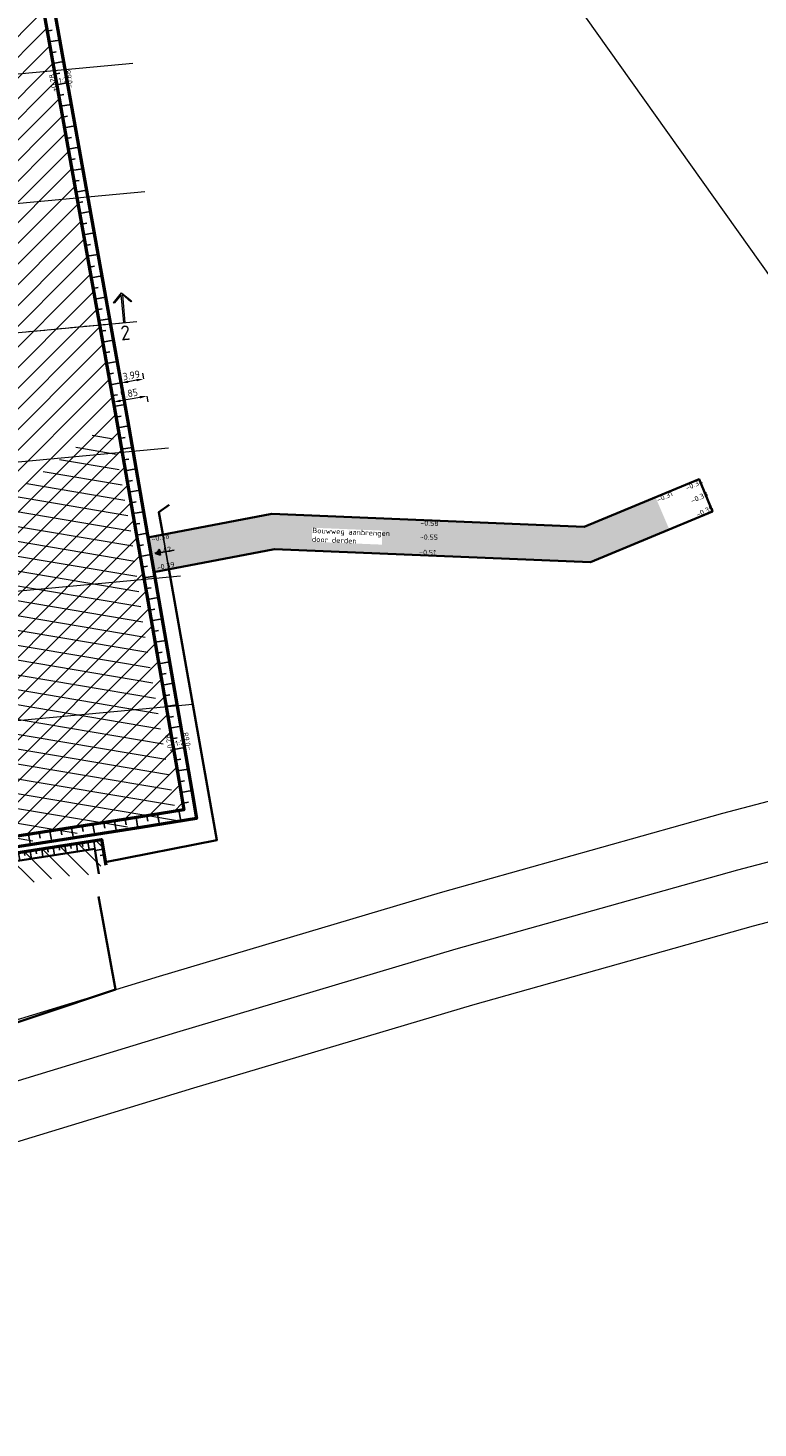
# Model space of a CAD drawing. Header units: metres. Extents: x 73551 to 77648, y 445066 to 446904.
# Tile 13 of 20: x 75143 to 75267, y 445300 to 445539. Entities that reach past the tile are written whole.
import ezdxf
from ezdxf.enums import TextEntityAlignment as Align

# ---------------------------------------------------------------- set-up
doc = ezdxf.new("R2010")
doc.units = ezdxf.units.M
doc.header["$PDMODE"] = 35
doc.header["$PDSIZE"] = 3
doc.linetypes.add('AL-PROFIEL-SO', pattern=[6.4, 4, -0.8, 0.8, -0.8])
for name, color, linetype, lineweight, true_color in [('B-OI-KL-WATER_PVC_EVIDES INFRA-G', 5, 'KL-WATER-SO', 13, 0x0000ff), ('B-OI-KL-WATER_STEEL_813_EVIDES INFRA-G', 5, 'KL-WATER-SO', 13, 0x0000ff), ('B-OI-OG-INFO_EIS VOORZORGSMAATREGEL_EVIDES INFRA-G', 5, 'Continuous', 13, 0x0000ff), ('N-WE-GW-WATERGANG_SLOOT_WATERLIJN-G', 150, 'Continuous', 35, 0x007fff)]:
    doc.layers.add(name, color=color, linetype=linetype, lineweight=lineweight, true_color=true_color)
for name, color, linetype, lineweight in [('N-WE-GW-ONTGRAVING-WERK-A-500', 92, 'Continuous', 18), ('N-WE-GW-OPHOGING-WERK-A-500', 92, 'Continuous', 18), ('N-WE-GW-TALUDARCERING-S', 90, 'Continuous', 25), ('N-WE-GW-TALUDARCERING_KORT-G', 90, 'Continuous', 25), ('N-WE-GW-TALUDARCERING_LANG-G', 90, 'Continuous', 25), ('N-WE-GW-VOORBELASTING-GD', 90, 'Continuous', 50), ('N-WE-GW-VOORBELASTING-M', 7, 'Continuous', 18), ('N-WE-IE-TERREINAFSCHEIDING_DOORGANG-S-200', 210, 'Continuous', 25), ('N-WE-IE-TERREINAFSCHEIDING_KUNSTMATIG_HEKWERK-G', 20, 'IE-TERREINAFSCHEIDING_KUNSTMATIG-SO', 35), ('N-WE-OG-WEG_BOUWWEG-G', 252, 'Continuous', 35), ('N-WE-VH-FUNDERING-A-500', 7, 'Continuous', 18), ('X-XX-AL-HOOGTELABEL-T18', 10, 'Continuous', 18), ('X-XX-AL-T18', 10, 'Continuous', 18), ('X-XX-AL-VERWIJZING-S-500', 7, 'Continuous', 18)]:
    doc.layers.add(name, color=color, linetype=linetype, lineweight=lineweight)
doc.layers.add('X-XX-AL-HULPLIJN-G', color=211, linetype='Continuous', lineweight=18, plot=False)
doc.styles.add('NLCS-ISO', font='NLCS-ISO.ttf')
doc.styles.add('NLCS-ISO-M500-T18', font='NLCS-ISO.ttf', dxfattribs={"height": 0.9})
doc.styles.add('NLCS-ISO-M500-T25', font='NLCS-ISO.ttf', dxfattribs={"height": 1.25})
doc.linetypes.add('IE-TERREINAFSCHEIDING_KUNSTMATIG-SO', pattern='A,4,[82,NLCS.SHX,S=0.75,R=90,X=0,Y=0],4,-2', length=10)
doc.linetypes.add('KL-WATER-SO', pattern='A,7,-0.5,[168,NLCS.shx,S=0.75,R=0,X=0.75,Y=0],-2', length=9.5)
doc.dimstyles.new('NLCS-M500-T25-PIJL_L3_H2', dxfattribs={"dimscale": 0.5, "dimtxt": 2.5, "dimasz": 2.5, "dimexe": 2, "dimexo": 2, "dimgap": 0.7, "dimtad": 1, "dimdec": 3, "dimzin": 0, "dimdsep": 46, "dimtxsty": 'NLCS-ISO-M500-T25', "dimcen": 0, "dimdle": 2, "dimclrd": 256, "dimclre": 256, "dimclrt": 256, "dimazin": 0, "dimtfac": 1, "dimtdec": 3, "dimtofl": 0, "dimtmove": 0, "dimatfit": 3, "dimfxl": 2, "dimfxlon": 1, "dimtfillclr": 256, "dimtolj": 1, "dimtzin": 0, "dimlwd": -1, "dimlwe": -1, "dimarcsym": 0})

# ---------------------------------------------------------------- blocks, each defined once
blk = doc.blocks.new('*U24')
h = blk.add_hatch(color=256)
h.dxf.hatch_style = 1
h.paths.add_polyline_path([(0, 10.25), (-3.12, 7.12), (-2.88, 6.88), (-0.17, 9.58), (-0.17, 0), (0.17, 0), (0.17, 9.58), (2.88, 6.88), (3.12, 7.12)])
h = blk.add_hatch(color=256)
h.dxf.hatch_style = 1
h.paths.add_polyline_path([(248.92, 10.25), (252.05, 7.12), (251.8, 6.88), (249.1, 9.58), (249.1, 0), (248.75, 0), (248.75, 9.58), (246.05, 6.88), (245.8, 7.12)])
blk.add_lwpolyline([(248.92, 10.25), (252.05, 7.12), (251.8, 6.88), (249.1, 9.58), (249.1, 0), (248.75, 0), (248.75, 9.58), (246.05, 6.88), (245.8, 7.12), (248.92, 10.25)], close=True)
at = {"linetype": 'AL-PROFIEL-SO', "flags": 128}
blk.add_lwpolyline([(0, 0), (248.92, 0)], dxfattribs=at)
at = {"style": 'NLCS-ISO'}
for tag, p in [('Aanzicht1', (0, -1)), ('Aanzicht2', (248.92, -1))]:
    blk.add_attdef(tag, text='', height=5, dxfattribs=at).set_placement(p, align=Align.TOP_CENTER)
blk = doc.blocks.new('*U63')
at = {"layer": 'N-WE-GW-TALUDARCERING_KORT-G'}
for p, q in [((75140.11, 445397.83), (75140.21, 445397.14)), ((75142.08, 445398.14), (75142.19, 445397.45)), ((75144.06, 445398.45), (75144.17, 445397.76)), ((75146.03, 445398.76), (75146.14, 445398.07)), ((75148.01, 445399.06), (75148.12, 445398.37)), ((75149.99, 445399.37), (75150.09, 445398.68)), ((75151.96, 445399.68), (75152.07, 445398.99)), ((75153.94, 445399.99), (75154.2, 445398.33)), ((75124.3, 445395.37), (75124.4, 445394.68)), ((75126.27, 445395.68), (75126.38, 445394.99)), ((75128.25, 445395.99), (75128.36, 445395.3)), ((75130.22, 445396.3), (75130.33, 445395.6)), ((75132.2, 445396.6), (75132.31, 445395.91)), ((75134.18, 445396.91), (75134.28, 445396.22)), ((75136.15, 445397.22), (75136.26, 445396.53)), ((75138.13, 445397.53), (75138.24, 445396.83)), ((75155.71, 445397.57), (75155.02, 445397.46)), ((75110.46, 445393.22), (75110.57, 445392.53)), ((75112.44, 445393.53), (75112.55, 445392.84)), ((75114.42, 445393.84), (75114.52, 445393.14)), ((75116.39, 445394.14), (75116.5, 445393.45)), ((75118.37, 445394.45), (75118.48, 445393.76)), ((75120.34, 445394.76), (75120.45, 445394.07)), ((75122.32, 445395.07), (75122.43, 445394.37)), ((75104.53, 445392.3), (75104.64, 445391.61)), ((75106.51, 445392.61), (75106.62, 445391.91)), ((75108.49, 445392.91), (75108.59, 445392.22))]:
    blk.add_line(p, q, dxfattribs=at)
at = {"layer": 'N-WE-GW-TALUDARCERING_LANG-G'}
for p, q in [((75141.09, 445397.99), (75141.31, 445396.6)), ((75143.07, 445398.3), (75143.29, 445396.91)), ((75145.05, 445398.6), (75145.26, 445397.22)), ((75147.02, 445398.91), (75147.24, 445397.53)), ((75149, 445399.22), (75149.21, 445397.83)), ((75150.98, 445399.53), (75151.19, 445398.14)), ((75152.95, 445399.83), (75153.17, 445398.45)), ((75155.54, 445398.56), (75154.2, 445398.33)), ((75125.28, 445395.53), (75125.5, 445394.14)), ((75127.26, 445395.84), (75127.48, 445394.45)), ((75129.24, 445396.14), (75129.45, 445394.76)), ((75131.21, 445396.45), (75131.43, 445395.07)), ((75133.19, 445396.76), (75133.4, 445395.37)), ((75135.17, 445397.07), (75135.38, 445395.68)), ((75137.14, 445397.37), (75137.36, 445395.99)), ((75139.12, 445397.68), (75139.33, 445396.3)), ((75109.47, 445393.07), (75109.69, 445391.68)), ((75111.45, 445393.37), (75111.67, 445391.99)), ((75113.43, 445393.68), (75113.64, 445392.3)), ((75115.4, 445393.99), (75115.62, 445392.61)), ((75117.38, 445394.3), (75117.59, 445392.91)), ((75119.36, 445394.6), (75119.57, 445393.22)), ((75121.33, 445394.91), (75121.55, 445393.53)), ((75123.31, 445395.22), (75123.52, 445393.84)), ((75105.52, 445392.45), (75105.74, 445391.07)), ((75107.5, 445392.76), (75107.71, 445391.38))]:
    blk.add_line(p, q, dxfattribs=at)
blk = doc.blocks.new('SIE-TERREINAFSCHEIDING_DOORGANG_DRAAIPOORT-SO')
blk.add_hatch(color=256).paths.add_polyline_path([(-1.07, 2.47), (0, 4.5), (1.07, 2.47)])
for p, q in [((-7.5, -1.25), (-7.5, 1.25)), ((-7.5, 0), (7.5, 0)), ((0, 4.5), (-1.07, 2.47)), ((0, 4.5), (0, -3.59)), ((0, 4.5), (1.07, 2.47)), ((7.5, -1.25), (7.5, 1.25))]:
    blk.add_line(p, q)
at = {"flags": 128}
blk.add_lwpolyline([(-1.07, 2.47), (0, 4.5), (1.07, 2.47)], close=True, dxfattribs=at)
blk = doc.blocks.new('*D80')
at = {"layer": 'Defpoints', "color": 0, "transparency": 16777216}
for p in [(75158.58, 445478.21), (75158.75, 445477.25), (75162.68, 445477.95)]:
    blk.add_point(p, dxfattribs=at)
at = {"layer": 'N-WE-GW-VOORBELASTING-M', "transparency": 16777216}
for p, q in [((75158.58, 445478.21), (75158.4, 445479.19)), ((75162.51, 445478.91), (75162.33, 445479.9)), ((75161.28, 445478.69), (75159.81, 445478.43))]:
    blk.add_line(p, q, dxfattribs=at)
for points in [[(75159.77, 445478.63), (75159.85, 445478.22), (75158.58, 445478.21)], [(75161.24, 445478.9), (75161.32, 445478.49), (75162.51, 445478.91)]]:
    blk.add_solid(points, dxfattribs=at)
at = {"layer": 'N-WE-GW-VOORBELASTING-M', "transparency": 16777216, "insert": (75160.37, 445479.52), "char_height": 1.25, "attachment_point": 5, "rotation": 10.1324, "style": 'NLCS-ISO-M500-T25'}
blk.add_mtext('\\A1;3.99', dxfattribs=at)
blk = doc.blocks.new('*D81')
at = {"layer": 'Defpoints', "color": 0, "transparency": 16777216}
for p in [(75157.27, 445474.94), (75157.27, 445474.94), (75163.03, 445475.97)]:
    blk.add_point(p, dxfattribs=at)
at = {"layer": 'N-WE-GW-VOORBELASTING-M', "transparency": 16777216}
for p, q in [((75157.27, 445474.94), (75157.45, 445473.96)), ((75161.8, 445475.75), (75158.51, 445475.16)), ((75163.03, 445475.97), (75163.21, 445474.99))]:
    blk.add_line(p, q, dxfattribs=at)
for points in [[(75158.47, 445475.37), (75158.54, 445474.96), (75157.27, 445474.94)], [(75161.76, 445475.96), (75161.84, 445475.55), (75163.03, 445475.97)]]:
    blk.add_solid(points, dxfattribs=at)
at = {"layer": 'N-WE-GW-VOORBELASTING-M', "transparency": 16777216, "insert": (75159.98, 445476.42), "char_height": 1.25, "attachment_point": 5, "rotation": 10.1324, "style": 'NLCS-ISO-M500-T25'}
blk.add_mtext('\\A1;5.85', dxfattribs=at)

msp = doc.modelspace()

# ---------------------------------------------------------------- hatches: boundary and pattern name
at = {"layer": 'N-WE-GW-ONTGRAVING-WERK-A-500'}
h = msp.add_hatch(dxfattribs=at)
h.set_pattern_fill('AGW-WERK_ONTGRAVEN-SO', color=256, scale=0.5, pattern_type=2)
h.set_pattern_definition([(170.4297, (75003.6578, 445066.1158), (-0.415643, -2.465206), [])])
h.paths.add_polyline_path([(75168.298, 445403.45), (75166.917, 445410.1), (75162.439, 445436.475), (75160.214, 445453.297), (75157.099, 445469.575), (75155.116, 445470.349), (75105.663, 445433.723), (75110.056, 445393.326), (75118.572, 445394.828), (75133.375, 445398.11), (75145.121, 445400.306), (75148.374, 445400.913), (75160.078, 445402.403)])
h = msp.add_hatch(dxfattribs=at)
h.set_pattern_fill('AGW-WERK_ONTGRAVEN-SO', color=256, scale=0.5, pattern_type=2)
h.set_pattern_definition([(135, (0, 0), (-1.767766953, -1.767766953), [])])
h.paths.add_polyline_path([(75155.267, 445400.194), (75103.759, 445392.178), (75104.269, 445388.915), (75104.689, 445387.194), (75105.349, 445386.5), (75107.765, 445386.659), (75117.083, 445388.279), (75125.615, 445389.949), (75131.72, 445391.143), (75135.806, 445391.429), (75148.581, 445393.828), (75154.835, 445394.343), (75154.625, 445395.583), (75156.003, 445395.832)])
at = {"layer": 'N-WE-GW-OPHOGING-WERK-A-500'}
h = msp.add_hatch(dxfattribs=at)
h.set_pattern_fill('AGW-WERK_AANVULLEN-SOD', color=256, scale=0.5, pattern_type=2)
h.set_pattern_definition([(45, (830.9455, -452.6862), (-1.767766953, 1.767766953), [])])
h.paths.add_polyline_path([(75169.304, 445405.28), (75168.514, 445410.378), (75157.446, 445473.985), (75137.724, 445584.337), (75132.899, 445588.204), (75118.034, 445568.029), (75130.64, 445559.348), (75116.551, 445540.193), (75104.305, 445549.426), (75100.201, 445543.844), (75094.758, 445537.768), (75092.263, 445536.466), (75095.737, 445498.888), (75105.669, 445495.968), (75104.911, 445493.063), (75136.186, 445484.972), (75129.218, 445458.273), (75118.996, 445419.11), (75102.651, 445423.381), (75104.873, 445400.042), (75116.731, 445397.023), (75159.846, 445403.733)])
at = {"layer": 'N-WE-VH-FUNDERING-A-500'}
h = msp.add_hatch(dxfattribs=at)
h.set_pattern_fill('AVH-FUNDERING_01-SOD', color=253, scale=2, pattern_type=2)
h.set_pattern_definition([(35.42973, (75005.031, 445068.086), (-1.159408, 1.629654), [0, -2]), (35.42973, (75005.453, 445067.5272), (-1.159408, 1.629654), [0, -2]), (35.42973, (75004.876, 445068.442), (-1.159408, 1.629654), [0, -2]), (13.62833, (75004.3879, 445067.33394), (6.048371, 1.84857078), [0.215406, -10.554924]), (252.29963, (75004.59725, 445067.3847), (2.5701459, 6.73753293), [0.1, -9.9]), (166.03103, (75004.56684, 445067.28943), (15.10471937, -3.98088212), [0.18439, -18.254698]), (241.99483, (75004.1682, 445066.7113), (-0.4702431, -2.7890635), [0.044722, -4.427414]), (1.73963, (75004.1472, 445066.6718), (4.4187173, 0.6891595), [0.072112, -7.138992]), (143.86463, (75004.21926, 445066.674), (-3.9484684, 2.0999027), [0.063246, -6.26131]), (260.42973, (75005.3271, 445067.2903), (1.1594085, -1.6296547), [0.084852, -2.743574]), (35.42973, (75005.313, 445067.2067), (0.470246, 2.789062), [0.12, -1.88]), (170.42973, (75005.4108, 445067.2762), (-1.6296547, -1.1594085), [0.084852, -2.743574]), (286.99483, (75004.3895, 445068.1942), (-0.6891653, 4.4187154), [0.063246, -6.26131]), (35.42973, (75004.408, 445068.1337), (0.470246, 2.789062), [0.1, -1.9]), (178.55983, (75004.4895, 445068.19166), (-7.20777884, -0.21891585), [0.1, -9.9]), (249.11983, (75003.5142, 445067.596), (2.0998979, 3.94847216), [0.072112, -7.138992]), (16.99483, (75003.4885, 445067.5286), (-4.4187154, -0.6891653), [0.126492, -6.198064]), (162.29963, (75003.60948, 445067.5656), (6.73753293, -2.5701459), [0.1, -9.9]), (35.42973, (75004.0332, 445067.867), (-1.159408, 1.629654), [0, -2]), (35.42973, (75003.8946, 445067.1303), (-1.159408, 1.629654), [0, -2]), (35.42973, (75004.78, 445066.852), (-1.159408, 1.629654), [0, -2]), (35.42973, (75004.8605, 445067.6702), (-1.159408, 1.629654), [0, -2]), (35.42973, (75004.1908, 445067.611), (-1.159408, 1.629654), [0, -2]), (35.42973, (75003.7975, 445067.4048), (-1.159408, 1.629654), [0, -2]), (35.42973, (75004.0137, 445067.4114), (-1.159408, 1.629654), [0, -2]), (35.42973, (75004.2268, 445066.9739), (-1.159408, 1.629654), [0, -2]), (35.42973, (75003.7893, 445066.7608), (-1.159408, 1.629654), [0, -2]), (35.42973, (75003.539, 445067.1472), (-1.159408, 1.629654), [0, -2]), (35.42973, (75003.235, 445067.471), (-1.159408, 1.629654), [0, -2]), (35.42973, (75003.6938, 445067.8956), (-1.159408, 1.629654), [0, -2]), (35.42973, (75004.006, 445068.2158), (-1.159408, 1.629654), [0, -2]), (35.42973, (75004.6227, 445068.5564), (-1.159408, 1.629654), [0, -2]), (35.42973, (75004.591, 445067.773), (-1.159408, 1.629654), [0, -2]), (35.42973, (75004.2193, 445067.9504), (-1.159408, 1.629654), [0, -2]), (35.42973, (75004.9062, 445067.2609), (-1.159408, 1.629654), [0, -2]), (35.42973, (75004.4753, 445066.8316), (-1.159408, 1.629654), [0, -2]), (35.42973, (75005.2193, 445066.8209), (-1.159408, 1.629654), [0, -2]), (35.42973, (75004.612, 445066.536), (-1.159408, 1.629654), [0, -2]), (35.42973, (75004.1252, 445066.1162), (-1.159408, 1.629654), [0, -2]), (35.42973, (75004.3787, 445066.1738), (-1.159408, 1.629654), [0, -2]), (35.42973, (75004.2327, 445066.4136), (-1.159408, 1.629654), [0, -2]), (35.42973, (75005.51, 445066.9296), (-1.159408, 1.629654), [0, -2]), (35.42973, (75005.2303, 445067.7369), (-1.159408, 1.629654), [0, -2]), (35.42973, (75004.801, 445068.1678), (-1.159408, 1.629654), [0, -2]), (35.42973, (75004.8861, 445066.4611), (-1.159408, 1.629654), [0, -2])])
h.paths.add_polyline_path([(75184.396, 445455.851), (75168.327, 445452.789), (75169.365, 445446.887), (75184.839, 445449.828), (75238.851, 445447.605), (75252.311, 445453.181), (75250.235, 445458.026), (75249.906, 445458.679), (75237.777, 445453.654)])
h.paths.add_polyline_path([(75164.226, 445445.91), (75169.365, 445446.887), (75168.327, 445452.789), (75163.2, 445451.812)])

# ---------------------------------------------------------------- linework, layer by layer
at = {"layer": 'B-OI-KL-WATER_PVC_EVIDES INFRA-G', "flags": 128}
msp.add_lwpolyline([(75027.66, 445321.33), (75073.87, 445337.42), (75120.67, 445352.84), (75168.12, 445367.31), (75215.91, 445381.52), (75264.02, 445395.04), (75312.38, 445407.72), (75361.16, 445418.7), (75410.3, 445427.89), (75459.67, 445435.78), (75509.17, 445442.83), (75548.375, 445447.361)], dxfattribs=at)
at = {"layer": 'B-OI-KL-WATER_STEEL_813_EVIDES INFRA-G', "flags": 128}
msp.add_lwpolyline([(74961.756, 445342.736), (74962.425, 445342.555), (74959.187, 445331.09), (74968.443, 445328.364), (74984.748, 445323.697), (75013.47, 445315.61), (75022.93, 445319.31), (75027.66, 445321.33), (75031.388, 445322.633), (75073.87, 445337.42), (75120.67, 445352.84), (75168.12, 445367.31), (75215.91, 445381.52), (75264.02, 445395.04), (75312.38, 445407.72), (75361.16, 445418.7), (75410.3, 445427.89), (75459.67, 445435.78), (75509.17, 445442.83), (75548.375, 445447.361)], dxfattribs=at)
at = {"layer": 'B-OI-OG-INFO_EIS VOORZORGSMAATREGEL_EVIDES INFRA-G', "flags": 128}
for points in [[(75117.754, 445362.405), (75165.204, 445376.875), (75213.205, 445391.148), (75261.484, 445404.713), (75309.844, 445417.393)], [(75314.75, 445398.003), (75266.633, 445385.387), (75218.68, 445371.911), (75171.019, 445357.739), (75123.684, 445343.305)]]:
    msp.add_lwpolyline(points, dxfattribs=at)
at = {"layer": 'N-WE-GW-TALUDARCERING_KORT-G'}
for p, q in [((75145.951, 445538.305), (75146.866, 445538.469)), ((75146.605, 445534.643), (75147.521, 445534.807)), ((75147.26, 445530.981), (75148.175, 445531.145)), ((75147.914, 445527.32), (75148.83, 445527.483)), ((75148.569, 445523.658), (75149.484, 445523.821)), ((75149.223, 445519.996), (75150.138, 445520.159)), ((75149.877, 445516.334), (75150.793, 445516.497)), ((75150.532, 445512.672), (75151.447, 445512.835)), ((75151.186, 445509.01), (75152.102, 445509.173)), ((75151.841, 445505.348), (75152.756, 445505.511)), ((75152.495, 445501.686), (75153.411, 445501.849)), ((75153.15, 445498.024), (75154.065, 445498.187)), ((75153.804, 445494.362), (75154.72, 445494.525)), ((75154.458, 445490.7), (75155.374, 445490.863)), ((75155.113, 445487.038), (75156.028, 445487.201)), ((75155.767, 445483.376), (75156.683, 445483.539)), ((75156.422, 445479.714), (75157.337, 445479.877)), ((75157.076, 445476.052), (75157.992, 445476.215)), ((75157.731, 445472.39), (75158.646, 445472.553)), ((75158.372, 445468.725), (75159.288, 445468.885)), ((75159.009, 445465.06), (75159.925, 445465.22)), ((75159.646, 445461.395), (75160.562, 445461.555)), ((75160.283, 445457.73), (75161.199, 445457.89)), ((75160.92, 445454.065), (75161.836, 445454.225)), ((75161.557, 445450.4), (75162.473, 445450.56)), ((75162.194, 445446.735), (75163.111, 445446.894)), ((75162.831, 445443.07), (75163.748, 445443.229)), ((75163.468, 445439.405), (75164.385, 445439.564)), ((75164.106, 445435.74), (75165.022, 445435.899)), ((75164.743, 445432.075), (75165.659, 445432.234)), ((75165.38, 445428.41), (75166.296, 445428.569)), ((75166.017, 445424.745), (75166.933, 445424.904)), ((75166.654, 445421.08), (75167.57, 445421.239)), ((75167.291, 445417.415), (75168.207, 445417.574)), ((75167.928, 445413.75), (75168.845, 445413.909)), ((75168.565, 445410.085), (75169.482, 445410.244)), ((75169.203, 445406.42), (75170.119, 445406.579)), ((75155.656, 445403.08), (75155.815, 445402.164)), ((75159.33, 445403.652), (75159.489, 445402.736)), ((75163.004, 445404.25), (75163.163, 445403.333)), ((75144.629, 445401.364), (75144.788, 445400.448)), ((75148.305, 445401.936), (75148.463, 445401.02)), ((75151.979, 445402.508), (75152.138, 445401.592))]:
    msp.add_line(p, q, dxfattribs=at)
at = {"layer": 'N-WE-GW-TALUDARCERING_LANG-G'}
for p, q in [((75146.278, 445536.474), (75148.109, 445536.802)), ((75146.932, 445532.812), (75148.763, 445533.14)), ((75147.587, 445529.151), (75149.418, 445529.478)), ((75148.241, 445525.489), (75150.072, 445525.816)), ((75148.896, 445521.827), (75150.727, 445522.154)), ((75149.55, 445518.165), (75151.381, 445518.492)), ((75150.205, 445514.503), (75152.036, 445514.83)), ((75150.859, 445510.841), (75152.69, 445511.168)), ((75151.514, 445507.179), (75153.345, 445507.506)), ((75152.168, 445503.517), (75153.999, 445503.844)), ((75152.822, 445499.855), (75154.653, 445500.182)), ((75153.477, 445496.193), (75155.308, 445496.52)), ((75154.131, 445492.531), (75155.962, 445492.858)), ((75154.786, 445488.869), (75156.617, 445489.196)), ((75155.44, 445485.207), (75157.271, 445485.534)), ((75156.095, 445481.545), (75157.926, 445481.872)), ((75156.749, 445477.883), (75158.58, 445478.21)), ((75157.403, 445474.221), (75159.234, 445474.548)), ((75158.053, 445470.558), (75159.885, 445470.876)), ((75158.69, 445466.893), (75160.523, 445467.211)), ((75159.327, 445463.228), (75161.16, 445463.546)), ((75159.964, 445459.563), (75161.797, 445459.881)), ((75160.601, 445455.898), (75162.434, 445456.216)), ((75161.239, 445452.233), (75163.071, 445452.551)), ((75161.876, 445448.568), (75163.708, 445448.886)), ((75162.513, 445444.903), (75164.345, 445445.221)), ((75163.15, 445441.238), (75164.982, 445441.556)), ((75163.787, 445437.573), (75165.62, 445437.891)), ((75164.424, 445433.908), (75166.257, 445434.226)), ((75165.061, 445430.243), (75166.894, 445430.561)), ((75165.698, 445426.578), (75167.531, 445426.896)), ((75166.336, 445422.912), (75168.168, 445423.231)), ((75166.973, 445419.247), (75168.805, 445419.566)), ((75167.61, 445415.582), (75169.442, 445415.901)), ((75168.247, 445411.917), (75170.079, 445412.236)), ((75168.884, 445408.252), (75170.717, 445408.571)), ((75168.509, 445405.163), (75168.816, 445403.39)), ((75153.817, 445402.794), (75154.135, 445400.962)), ((75157.492, 445403.366), (75157.81, 445401.534)), ((75161.168, 445403.949), (75161.481, 445402.148)), ((75164.839, 445404.55), (75165.157, 445402.717)), ((75142.791, 445401.079), (75143.109, 445399.246)), ((75146.467, 445401.65), (75146.784, 445399.818)), ((75150.142, 445402.222), (75150.46, 445400.39))]:
    msp.add_line(p, q, dxfattribs=at)
at = {"layer": 'N-WE-GW-VOORBELASTING-GD', "flags": 128}
for points in [[(75115.393, 445567.59), (75132.55, 445590.867), (75139.433, 445585.352), (75159.705, 445471.917), (75170.666, 445408.864), (75171.502, 445403.797), (75161.992, 445402.252), (75116.477, 445395.169), (75045.264, 445413.327)], [(75118.03, 445568.032), (75132.899, 445588.204), (75137.724, 445584.337), (75157.873, 445471.593), (75168.515, 445410.378), (75169.361, 445405.29), (75159.845, 445403.732), (75116.731, 445397.023), (75104.873, 445400.042)], [(75103.76, 445392.178), (75155.267, 445400.194), (75156.005, 445395.816)]]:
    msp.add_lwpolyline(points, dxfattribs=at)
at = {"layer": 'N-WE-GW-WATERGANG_SLOOT_WATERLIJN-G', "flags": 128}
msp.add_lwpolyline([(75154.831, 445394.365), (75154.301, 445397.494), (75154.117, 445398.598), (75103.975, 445390.795)], dxfattribs=at)
at = {"layer": 'N-WE-IE-TERREINAFSCHEIDING_KUNSTMATIG_HEKWERK-G', "flags": 128}
for points in [[(75165.731, 445452.354), (75165.063, 445456.13), (75166.833, 445457.369)], [(75155.914, 445396.36), (75174.982, 445400.114), (75166.778, 445446.445)], [(75154.771, 445390.463), (75157.68, 445374.58), (75012.969, 445326.152), (74991.431, 445332.294)]]:
    msp.add_lwpolyline(points, dxfattribs=at)
at = {"layer": 'N-WE-OG-WEG_BOUWWEG-G', "flags": 128}
msp.add_lwpolyline([(75184.839, 445449.828), (75164.226, 445445.91), (75163.2, 445451.812), (75184.396, 445455.851), (75237.777, 445453.654), (75257.389, 445461.779), (75259.685, 445456.236), (75238.851, 445447.605)], close=True, dxfattribs=at)
at = {"layer": 'X-XX-AL-HULPLIJN-G'}
msp.add_lwpolyline([(75383.713, 445335.926), (75004.225, 445065.942), (74772.537, 445391.601), (75152.025, 445661.585)], close=True, dxfattribs=at)
at = {"layer": 'X-XX-AL-HULPLIJN-G', "flags": 128}
for points in [[(75031.409, 445520.818), (75160.612, 445532.854)], [(74906.788, 445487.113), (75162.653, 445510.949)], [(74835.316, 445436.264), (75166.734, 445467.139)], [(74799.579, 445410.84), (75168.775, 445445.234)], [(74776.123, 445386.559), (75170.815, 445423.329)]]:
    msp.add_lwpolyline(points, dxfattribs=at)
at = {"layer": 'X-XX-AL-HULPLIJN-G', "color": 7, "flags": 128}
msp.add_lwpolyline([(75032.124, 445476.694), (75161.328, 445488.731)], dxfattribs=at)

# ---------------------------------------------------------------- block references
at = {"layer": 'N-WE-GW-TALUDARCERING-S'}
msp.add_blockref('*U63', (0, 0), dxfattribs=at)
at = {"layer": 'N-WE-IE-TERREINAFSCHEIDING_DOORGANG-S-200', "xscale": 0.3993806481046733, "yscale": 0.3993806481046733, "zscale": 0.3993806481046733, "rotation": 100.0421164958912}
msp.add_blockref('SIE-TERREINAFSCHEIDING_DOORGANG_DRAAIPOORT-SO', (75166.255, 445449.394), dxfattribs=at)
at = {"layer": 'X-XX-AL-VERWIJZING-S-500', "xscale": 0.5, "yscale": 0.5, "zscale": 0.5, "rotation": 5.32228227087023}
msp.add_blockref('*U24', (75035.265, 445476.987), dxfattribs=at).add_auto_attribs({'Aanzicht1': '2', 'Aanzicht2': '2'})

# ---------------------------------------------------------------- texts
at = {"layer": 'X-XX-AL-HOOGTELABEL-T18', "char_height": 0.9, "attachment_point": 1, "style": 'NLCS-ISO-M500-T18'}
for s, width, insert, rotation in [('+0.28', 2.58585, (75146.808, 445527.865), 99.71754), ('1:2', 4.39214, (75147.865, 445530.252), 11.45522), ('-0.68', 2.58585, (75149.583, 445528.528), 99.71754), ('-0.34', 3.25882, (75254.951, 445460.622), 24.22719), ('-0.31', 3.25882, (75250.038, 445458.609), 24.22719), ('-0.38', 3.25882, (75255.853, 445458.445), 24.22719), ('-0.35', 3.25882, (75256.788, 445456.084), 24.22719), ('-0.58', 7.54623, (75209.76, 445454.727), 358.90961), ('-0.38', 2.22844, (75163.729, 445451.937), 11.554), ('-0.55', 7.54623, (75209.674, 445452.347), 358.90961), ('-0.42', 2.22844, (75164.052, 445449.684), 11.554), ('-0.51', 7.54623, (75209.556, 445449.733), 358.90961), ('-0.39', 2.22844, (75164.614, 445447.073), 11.82926), ('+0.28', 2.58585, (75166.704, 445415.032), 100.94202), ('1:2', 4.39214, (75167.794, 445417.015), 11.45522), ('-0.68', 2.58585, (75169.773, 445415.369), 100.94202)]:
    msp.add_mtext_dynamic_manual_height_columns(s, width=width, gutter_width=4.5, heights=[0], dxfattribs=dict(at, insert=insert, rotation=rotation))

# ---------------------------------------------------------------- dimensions: what is measured, and where the dimension line sits
at = {"layer": 'N-WE-GW-VOORBELASTING-M'}
for p1, p2, distance, picture, middle in [((75162.682, 445477.952), (75158.752, 445477.25), -0.976, '*D80', (75160.374, 445479.521)), ((75163.03, 445475.97), (75157.275, 445474.942), 0, '*D81', (75159.981, 445476.416))]:
    dim = msp.add_aligned_dim(p1=p1, p2=p2, distance=distance, dimstyle='NLCS-M500-T25-PIJL_L3_H2', override={"dimdec": 2}, dxfattribs=at)
    dim.commit()
    dim.dimension.update_dxf_attribs({"geometry": picture, "text_midpoint": middle})

# ---------------------------------------------------------------- next in the draw order: texts
at = {"layer": 'X-XX-AL-T18', "insert": (75191.313, 445453.481), "char_height": 0.9, "attachment_point": 1, "rotation": 357.64321, "style": 'NLCS-ISO-M500-T18', "bg_fill": 3, "box_fill_scale": 1, "bg_fill_color": 256, "bg_fill_transparency": 0}
msp.add_mtext_dynamic_manual_height_columns('Bouwweg aanbrengen\\Pdoor derden', width=11.97744, gutter_width=4.5, heights=[0], dxfattribs=at)

doc.saveas('drawing.dxf')
